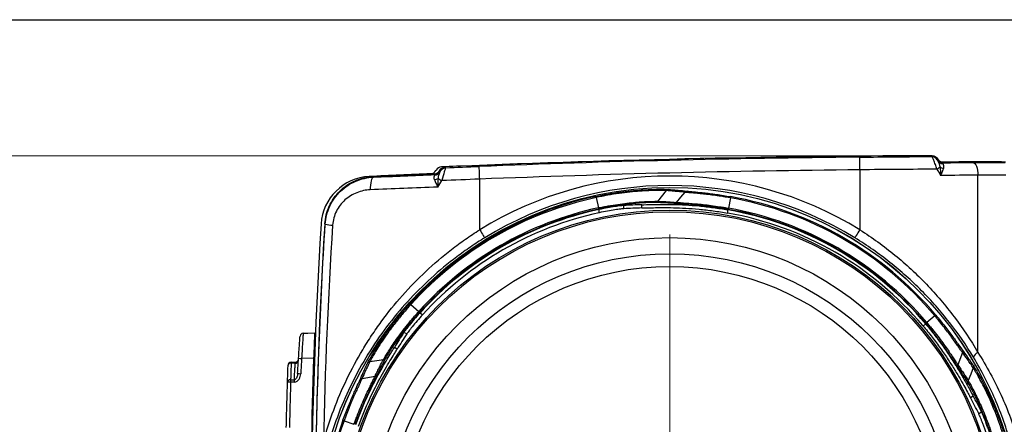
# Model space of a CAD drawing. Header units: millimetres. Extents: x 10 to 272, y 8 to 208.
# Tile 20 of 36: x 37 to 89, y 186 to 208. Entities that reach past the tile are written whole.
import ezdxf

# ---------------------------------------------------------------- set-up
doc = ezdxf.new("R2010")
doc.units = ezdxf.units.MM
doc.styles.add('SLDTEXTSTYLE0', font='TXT', dxfattribs={"width": 0.75})
doc.dimstyles.new('SLDDIMSTYLE2', dxfattribs={"dimtxt": 1.905, "dimasz": 3, "dimexe": 0, "dimexo": 0.0625, "dimgap": 0.47625, "dimtad": 0, "dimtih": 1, "dimtoh": 1, "dimdec": 1, "dimlfac": 1.5, "dimrnd": 1e-09, "dimzin": 12, "dimdsep": 46, "dimtxsty": 'SLDTEXTSTYLE0', "dimsah": 1, "dimcen": 0.09, "dimadec": 0, "dimazin": 3, "dimtfac": 1, "dimtdec": 1, "dimtofl": 0, "dimtmove": 0, "dimatfit": 3, "dimfxl": 1, "dimfrac": 2, "dimtolj": 1, "dimtzin": 12, "dimarcsym": 0})

# ---------------------------------------------------------------- blocks, each defined once
blk = doc.blocks.new('_D_9')
at = {"color": 7, "linetype": 'Continuous', "lineweight": 18}
for p, q in [((83.744, 200.529), (30.644, 200.529)), ((33.819, 200.529), (33.819, 178.257)), ((33.819, 177.87), (33.239, 177.87)), ((33.239, 177.87), (33.239, 174.846)), ((38.746, 177.87), (39.326, 177.87)), ((39.326, 177.87), (39.326, 174.846)), ((33.239, 174.846), (33.819, 174.846)), ((39.326, 174.846), (38.746, 174.846)), ((33.819, 160.197), (33.819, 174.459)), ((83.744, 160.197), (30.644, 160.197))]:
    blk.add_line(p, q, dxfattribs=at)
for points in [[(33.819, 200.529), (33.319, 197.529), (34.319, 197.529)], [(33.819, 160.197), (34.319, 163.197), (33.319, 163.197)]]:
    blk.add_solid(points, dxfattribs=at)
at = {"color": 7, "linetype": 'Continuous', "lineweight": 18, "char_height": 1.905, "attachment_point": 1, "style": 'SLDTEXTSTYLE0'}
for s, insert in [('60.5', (27.732, 177.302)), ('2.38', (33.819, 177.302))]:
    blk.add_mtext(s, dxfattribs=dict(at, insert=insert))
blk = doc.blocks.new('SW_CENTERMARKSYMBOL_0')
at = {"color": 0, "linetype": 'Continuous', "lineweight": 0}
for p, q in [((0, 3.387), (0, 16.027)), ((0, 0), (0, 1.693)), ((-3.387, 0), (-30.757, 0)), ((0, 0), (-1.693, 0)), ((0, 0), (0, -1.693)), ((0, 0), (1.693, 0)), ((3.387, 0), (16.027, 0)), ((0, -3.387), (0, -16.027))]:
    blk.add_line(p, q, dxfattribs=at)

msp = doc.modelspace()

# ---------------------------------------------------------------- linework, layer by layer
at = {"color": 7, "linetype": 'Continuous', "lineweight": 25}
for p, q in [((10.088, 207.692), (270.088, 207.692)), ((84.837, 200.528), (84.814, 200.529)), ((85.282, 200.323), (85.281, 200.322)), ((58.916, 199.773), (58.902, 199.748)), ((59.102, 199.748), (59.116, 199.773)), ((59.102, 199.748), (59.129, 199.702)), ((59.144, 199.726), (59.116, 199.773)), ((59.116, 199.773), (59.116, 199.773)), ((81.208, 199.788), (81.208, 196.633)), ((87.424, 190.172), (87.424, 199.506)), ((61.208, 196.633), (61.208, 199.297)), ((71.013, 198.69), (70.565, 198.127)), ((67.335, 198.327), (67.452, 197.784)), ((69.735, 197.777), (69.735, 197.947)), ((74.396, 198.313), (74.299, 197.766)), ((67.496, 197.526), (67.496, 197.7)), ((68.79, 197.738), (68.79, 197.909)), ((74.263, 197.508), (74.263, 197.68)), ((57.587, 192.699), (57.998, 192.326)), ((58.199, 192.159), (58.049, 192.246)), ((85.159, 192.099), (84.734, 191.742)), ((57.369, 191.145), (57.221, 191.23)), ((84.528, 191.581), (84.677, 191.667)), ((56.863, 190.345), (56.715, 190.43)), ((86.61, 190.169), (86.375, 189.511)), ((51.669, 189.798), (51.67, 189.816)), ((52.468, 189.863), (51.837, 189.852)), ((51.501, 189.611), (51.285, 189.608)), ((55.014, 188.798), (55.702, 188.924)), ((87.025, 187.795), (87.173, 187.88)), ((54.068, 186.576), (54.59, 186.387)), ((87.464, 186.956), (87.612, 187.042))]:
    msp.add_line(p, q, dxfattribs=at)
at = {"color": 7, "linetype": 'Continuous', "lineweight": 25, "flags": 128}
for points in [[(84.991, 200.488), (84.998, 200.5), (85.014, 200.529)], [(81.208, 199.788), (81.206, 199.917), (81.205, 200.04), (81.204, 200.155), (81.203, 200.255), (81.202, 200.338), (81.202, 200.4), (81.201, 200.44), (81.201, 200.455)], [(85.282, 200.325), (85.289, 200.337), (85.304, 200.363)], [(87.441, 200.2), (87.206, 200.2), (85.393, 200.197)], [(85.593, 200.197), (85.579, 200.174), (85.571, 200.16)], [(87.162, 200.172), (87.213, 200.158), (87.261, 200.119), (87.306, 200.056), (87.346, 199.974), (87.378, 199.873), (87.403, 199.759), (87.418, 199.635), (87.424, 199.506)], [(58.855, 199.536), (58.848, 199.547), (58.827, 199.581)], [(59.391, 199.939), (59.397, 199.928), (59.419, 199.893)], [(61.208, 199.297), (61.203, 199.426), (61.198, 199.549), (61.193, 199.664), (61.189, 199.764), (61.186, 199.847), (61.183, 199.909), (61.182, 199.949), (61.181, 199.963)], [(55.622, 199.402), (55.583, 199.385), (55.548, 199.345), (55.516, 199.282), (55.489, 199.199), (55.469, 199.099), (55.455, 198.986), (55.449, 198.863), (55.45, 198.736)], [(55.59, 199.434), (55.603, 199.42), (55.622, 199.402)], [(71.999, 198.605), (71.774, 198.34), (71.546, 198.072)], [(53.076, 196.916), (53.07, 196.923), (53.056, 196.936)], [(61.208, 196.633), (61.258, 196.551), (61.307, 196.472), (61.352, 196.399), (61.391, 196.335), (61.424, 196.282), (61.448, 196.242), (61.464, 196.217), (61.469, 196.207)], [(81.208, 196.633), (81.157, 196.551), (81.108, 196.472), (81.064, 196.399), (81.024, 196.335), (80.992, 196.282), (80.967, 196.242), (80.952, 196.217), (80.946, 196.207)], [(51.915, 191.186), (52.164, 191.19), (52.519, 191.196)], [(51.285, 189.656), (51.394, 189.658), (51.507, 189.66)], [(55.433, 189.695), (55.787, 189.748), (56.145, 189.801)], [(87.177, 189.358), (87.046, 189.025), (86.913, 188.688)], [(51.256, 188.606), (51.224, 188.607), (51.194, 188.608), (51.165, 188.608), (51.141, 188.609), (51.12, 188.61), (51.105, 188.61), (51.096, 188.611), (51.093, 188.611)], [(51.256, 188.723), (51.416, 188.725), (51.448, 188.725)], [(51.448, 188.607), (51.416, 188.607), (51.256, 188.606)]]:
    msp.add_lwpolyline(points, dxfattribs=at)
at = {"color": 7, "linetype": 'Continuous', "lineweight": 25}
for radius in [18.496, 18.494, 17.302, 17.22, 15.852, 15, 14.333]:
    msp.add_circle((71.208, 180.363), radius, dxfattribs=at)
for centre, radius, start, end in [((87.341, -466.133), 666.667, 90.217149, 92.42006), ((87.541, -466.133), 666.667, 90.217147, 92.420063), ((87.541, -466.133), 666.618, 90.544903, 92.266205), ((84.992, 200.155), 0.333, 30.0109, 90.2084), ((85.57, 200.493), 0.333, 210.2, 270.1588), ((85.57, 200.49), 0.333, 210.1235, 269.3128), ((85.571, 200.417), 0.302, 211.4148, 269.894), ((87.541, -466.133), 666.333, 89.88532, 90.16752), ((87.341, -466.133), 666.333, 92.469754, 92.748401), ((87.541, -466.133), 666.333, 92.469752, 92.748433), ((58.613, 199.914), 0.333, 272.4698, 330), ((58.841, 199.83), 0.317, 271.3841, 329.1793), ((58.84, 199.869), 0.333, 272.4775, 329.9899), ((59.205, 199.606), 0.333, 92.4201, 150), ((59.433, 199.56), 0.333, 92.4284, 149.9896), ((87.541, -466.133), 665.951, 90.544903, 92.266205), ((84.558, 200.996), 1.369, 301.0192, 309.514), ((85.677, 200.299), 0.437, 235.4236, 260.4464), ((55.518, 196.77), 2.667, 92.7484, 176.4368), ((58.738, 199.746), 0.494, 280.8597, 304.2467), ((61.27, 202.779), 4.114, 236.7766, 239.9095), ((71.208, 180.363), 19.098, 58.4244, 121.5756), ((71.208, 180.363), 18.598, 58.4244, 121.5756), ((71.208, 180.363), 18.439, 102.1643, 137.8348), ((71.208, 180.363), 18.377, 102.1652, 137.8348), ((71.208, 180.363), 18.231, 40.073, 79.927), ((71.208, 180.363), 18.293, 40.0741, 79.927), ((71.208, 180.363), 17.821, 102.1652, 137.8348), ((71.208, 180.363), 17.76, 102.1761, 137.8348), ((71.208, 180.363), 17.73, 102.0846, 137.9154), ((71.208, 180.363), 17.56, 102.2029, 137.7971), ((71.208, 180.363), 17.584, 40.006, 79.994), ((71.208, 180.363), 17.415, 40.1043, 79.8957), ((71.208, 180.363), 17.614, 40.0625, 79.927), ((71.208, 180.363), 17.676, 40.073, 79.927), ((319.008, 180.363), 266.667, 176.43683, 183.56317), ((319.208, 180.363), 266.667, 176.43675, 183.56325), ((53.588, 199.885), 3.012, 260.2187, 267.7077), ((51.918, 191.019), 0.167, 91, 175.9078), ((52.681, 191.067), 0.167, 177.75, 219.165), ((87.604, 189.775), 0.436, 114.3459, 161.1312), ((51.288, 189.49), 0.167, 91, 178.0472), ((52.279, 189.632), 0.994, 178.5956, 181.4044), ((51.523, 189.755), 0.145, 261.0132, 345.6546), ((51.504, 189.827), 0.167, 271, 356.3744), ((57.082, 272.859), 83.173, 266.27154, 266.38435), ((51.264, 189.463), 0.146, 81.7903, 167.0967), ((51.236, 188.578), 0.147, 81.8791, 167.2596), ((58.417, 188.665), 7.161, 179.5286, 180.4714), ((58.608, 188.666), 7.161, 179.5286, 180.4714), ((57.024, 279.575), 90.673, 266.5857, 266.68918), ((71.208, 180.363), 18.293, 160.0741, 199.927), ((71.208, 180.363), 18.231, 160.073, 199.927)]:
    msp.add_arc(centre, radius, start, end, dxfattribs=at)
for centre, major_axis, ratio, start_param, end_param in [((81.208, 207.224), (-15.852, 26.887), 0.008817, 1.844468, 1.857327), ((61.208, 203.265), (18.831, 32.049), 0.008803, 4.580247, 4.590997), ((69.973, 180.363), (17.629, 0), 0.997546, 1.58433, 1.638003), ((69.985, 180.363), (17.459, 0), 0.997546, 1.585144, 1.639343), ((71.825, 181.432), (8.815, 15.267), 0.997546, 1.50359, 1.557263), ((71.819, 181.421), (8.73, 15.12), 0.997546, 1.50225, 1.556449), ((71.819, 179.304), (-8.73, 15.12), 0.997546, 4.643842, 4.698041), ((71.825, 179.294), (-8.815, 15.267), 0.997546, 4.645182, 4.698856)]:
    msp.add_ellipse(centre, major_axis=major_axis, ratio=ratio, start_param=start_param, end_param=end_param, dxfattribs=at)
for points in [[(85.014, 200.529), (85.132, 200.529), (85.245, 200.465), (85.304, 200.363)], [(85.014, 200.529), (85.132, 200.529), (85.245, 200.465), (85.304, 200.363)], [(81.201, 200.455), (82.486, 200.467), (83.749, 200.478), (84.991, 200.488)], [(85.281, 200.322), (85.28, 200.32), (85.291, 200.299), (85.313, 200.26)], [(85.282, 200.323), (85.282, 200.324), (85.282, 200.325), (85.282, 200.325)], [(85.313, 200.26), (85.294, 200.295), (85.284, 200.316), (85.282, 200.323)], [(85.304, 200.363), (85.363, 200.261), (85.475, 200.197), (85.593, 200.197)], [(85.566, 200.158), (85.559, 200.153), (85.56, 200.139), (85.57, 200.115)], [(85.571, 200.16), (85.569, 200.159), (85.567, 200.159), (85.566, 200.158)], [(85.571, 200.16), (86.112, 200.164), (86.642, 200.168), (87.162, 200.172)], [(87.162, 200.172), (87.712, 200.177), (88.277, 200.18), (88.857, 200.181)], [(55.622, 199.402), (56.678, 199.446), (57.756, 199.491), (58.855, 199.536)], [(58.827, 199.581), (58.94, 199.586), (59.045, 199.65), (59.102, 199.748)], [(58.849, 199.513), (58.857, 199.528), (58.859, 199.535), (58.855, 199.536)], [(59.114, 199.667), (59.133, 199.703), (59.145, 199.725), (59.144, 199.726)], [(59.129, 199.702), (59.13, 199.701), (59.125, 199.689), (59.114, 199.667)], [(59.116, 199.773), (59.172, 199.87), (59.278, 199.934), (59.391, 199.939)], [(59.116, 199.773), (59.172, 199.87), (59.278, 199.934), (59.39, 199.939)], [(59.419, 199.893), (60.005, 199.916), (60.592, 199.94), (61.181, 199.963)], [(85.264, 199.822), (83.936, 199.812), (82.584, 199.801), (81.208, 199.788)], [(85.429, 199.94), (85.454, 199.798), (85.461, 199.644), (85.46, 199.491)], [(87.424, 199.506), (86.785, 199.501), (86.13, 199.496), (85.46, 199.491)], [(88.889, 199.514), (88.388, 199.513), (87.9, 199.51), (87.424, 199.506)], [(59.016, 199.338), (59.001, 199.194), (59.002, 199.036), (59.006, 198.878)], [(61.208, 199.297), (60.539, 199.272), (59.872, 199.246), (59.207, 199.22)], [(71.137, 198.751), (71.089, 198.751), (71.043, 198.728), (71.013, 198.69)], [(72.128, 198.662), (72.08, 198.664), (72.031, 198.643), (71.999, 198.605)], [(67.322, 198.387), (67.322, 198.386), (67.327, 198.364), (67.335, 198.327)], [(70.565, 198.127), (70.536, 198.091), (70.493, 198.068), (70.447, 198.066)], [(71.546, 198.072), (71.516, 198.036), (71.469, 198.014), (71.423, 198.015)], [(74.407, 198.374), (74.407, 198.373), (74.403, 198.35), (74.396, 198.313)], [(67.452, 197.784), (67.459, 197.747), (67.463, 197.724), (67.462, 197.723)], [(74.299, 197.766), (74.293, 197.729), (74.288, 197.706), (74.288, 197.705)], [(52.585, 184.172), (52.646, 188.425), (52.81, 192.673), (53.076, 196.916)], [(53.467, 196.875), (53.22, 193.069), (53.058, 189.259), (52.982, 185.446)], [(57.541, 192.74), (57.541, 192.739), (57.559, 192.724), (57.587, 192.699)], [(57.998, 192.326), (58.026, 192.3), (58.043, 192.285), (58.044, 192.284)], [(84.734, 191.742), (84.705, 191.717), (84.688, 191.701), (84.688, 191.7)], [(85.206, 192.139), (85.205, 192.139), (85.187, 192.124), (85.159, 192.099)], [(86.595, 190.31), (86.621, 190.269), (86.627, 190.216), (86.61, 190.169)], [(51.507, 189.66), (51.507, 189.66), (51.505, 189.642), (51.501, 189.611)], [(51.624, 189.063), (51.64, 189.329), (51.656, 189.596), (51.673, 189.862)], [(51.837, 189.852), (51.82, 189.586), (51.803, 189.32), (51.788, 189.053)], [(52.468, 189.863), (52.243, 183.532), (52.243, 177.193), (52.468, 170.863)], [(55.318, 189.619), (55.342, 189.659), (55.385, 189.688), (55.433, 189.695)], [(56.256, 189.873), (56.232, 189.835), (56.19, 189.808), (56.145, 189.801)], [(86.375, 189.511), (86.359, 189.466), (86.363, 189.415), (86.387, 189.375)], [(87.168, 189.496), (87.191, 189.455), (87.195, 189.403), (87.177, 189.358)], [(55.014, 188.798), (54.965, 188.79), (54.922, 188.758), (54.899, 188.715)], [(86.913, 188.688), (86.896, 188.646), (86.898, 188.596), (86.919, 188.556)], [(54.068, 186.576), (54.032, 186.589), (54.011, 186.597), (54.01, 186.597)]]:
    msp.add_open_spline(points, degree=3, dxfattribs=at)
for points, knots in [([(85.264, 199.822), (85.238, 199.907), (85.211, 199.99), (85.157, 200.149), (85.129, 200.223), (85.079, 200.348), (85.055, 200.399), (85.017, 200.468), (85.001, 200.487), (84.991, 200.488)], [0, 0, 0, 0, 0.25, 0.25, 0.5, 0.5, 0.75, 0.75, 1, 1, 1, 1]), ([(85.429, 199.94), (85.423, 200.007), (85.404, 200.068), (85.358, 200.177), (85.332, 200.224), (85.313, 200.26)], [0, 0, 0, 0, 0.5, 0.5, 1, 1, 1, 1]), ([(85.57, 200.115), (85.58, 200.091), (85.596, 200.056), (85.614, 199.972), (85.616, 199.922), (85.605, 199.868)], [0, 0, 0, 0, 0.5, 0.5, 1, 1, 1, 1]), ([(58.831, 199.261), (58.812, 199.32), (58.81, 199.373), (58.822, 199.46), (58.838, 199.492), (58.849, 199.513)], [0, 0, 0, 0, 0.5, 0.5, 1, 1, 1, 1]), ([(59.114, 199.667), (59.095, 199.633), (59.07, 199.586), (59.031, 199.474), (59.016, 199.41), (59.016, 199.338)], [0, 0, 0, 0, 0.5, 0.5, 1, 1, 1, 1]), ([(59.419, 199.893), (59.415, 199.891), (59.406, 199.872), (59.381, 199.8), (59.364, 199.749), (59.304, 199.559), (59.255, 199.39), (59.207, 199.22)], [0, 0, 0, 0, 0.25, 0.25, 0.5, 0.5, 1, 1, 1, 1]), ([(85.605, 199.868), (85.593, 199.81), (85.573, 199.749), (85.523, 199.622), (85.493, 199.556), (85.46, 199.491)], [0, 0, 0, 0, 0.5, 0.5, 1, 1, 1, 1]), ([(53.056, 196.936), (53.067, 197.1), (53.092, 197.26), (53.17, 197.573), (53.223, 197.727), (53.359, 198.024), (53.439, 198.164), (53.624, 198.429), (53.73, 198.555), (53.961, 198.783), (54.086, 198.885), (54.353, 199.067), (54.498, 199.147), (54.794, 199.277), (54.948, 199.328), (55.263, 199.403), (55.426, 199.426), (55.59, 199.434)], [0, 0, 0, 0, 0.125, 0.125, 0.25, 0.25, 0.375, 0.375, 0.5, 0.5, 0.625, 0.625, 0.75, 0.75, 0.875, 0.875, 1, 1, 1, 1]), ([(53.076, 196.916), (53.087, 197.083), (53.112, 197.246), (53.194, 197.564), (53.25, 197.721), (53.388, 198.018), (53.471, 198.159), (53.66, 198.423), (53.768, 198.547), (54, 198.771), (54.126, 198.871), (54.395, 199.049), (54.538, 199.126), (54.978, 199.314), (55.297, 199.387), (55.622, 199.402)], [0, 0, 0, 0, 0.125, 0.125, 0.25, 0.25, 0.375, 0.375, 0.5, 0.5, 0.625, 0.625, 0.75, 0.75, 1, 1, 1, 1]), ([(58.831, 199.261), (58.849, 199.203), (58.875, 199.141), (58.936, 199.011), (58.971, 198.945), (59.006, 198.878)], [0, 0, 0, 0, 0.5, 0.5, 1, 1, 1, 1]), ([(55.45, 198.736), (55.203, 198.726), (54.961, 198.674), (54.511, 198.493), (54.299, 198.363), (54.025, 198.117), (53.94, 198.025), (53.789, 197.827), (53.722, 197.722), (53.61, 197.496), (53.564, 197.375), (53.497, 197.13), (53.476, 197.004), (53.467, 196.875)], [0, 0, 0, 0, 0.25, 0.25, 0.5, 0.5, 0.625, 0.625, 0.75, 0.75, 0.875, 0.875, 1, 1, 1, 1]), ([(59.006, 198.878), (58.401, 198.855), (57.801, 198.831), (56.616, 198.783), (56.029, 198.759), (55.45, 198.736)], [0, 0, 0, 0, 0.5, 0.5, 1, 1, 1, 1]), ([(67.322, 198.387), (67.533, 198.433), (67.745, 198.474), (68.16, 198.548), (68.366, 198.58), (68.771, 198.636), (68.97, 198.66), (69.35, 198.699), (69.531, 198.714), (69.878, 198.738), (70.042, 198.747), (70.341, 198.758), (70.477, 198.761), (70.722, 198.763), (70.83, 198.762), (71.009, 198.758), (71.082, 198.755), (71.137, 198.751)], [0, 0, 0, 0, 0.125, 0.125, 0.25, 0.25, 0.375, 0.375, 0.5, 0.5, 0.625, 0.625, 0.75, 0.75, 0.875, 0.875, 1, 1, 1, 1]), ([(71.013, 198.69), (70.987, 198.692), (70.956, 198.693), (70.886, 198.696), (70.847, 198.697), (70.718, 198.699), (70.614, 198.7), (70.379, 198.697), (70.247, 198.694), (69.959, 198.682), (69.801, 198.674), (69.467, 198.649), (69.292, 198.634), (68.926, 198.595), (68.733, 198.571), (68.342, 198.516), (68.144, 198.484), (67.843, 198.43), (67.742, 198.411), (67.539, 198.37), (67.436, 198.349), (67.335, 198.327)], [0, 0, 0, 0, 0.0625, 0.0625, 0.125, 0.125, 0.25, 0.25, 0.375, 0.375, 0.5, 0.5, 0.625, 0.625, 0.75, 0.75, 0.875, 0.875, 0.9375, 0.9375, 1, 1, 1, 1]), ([(71.999, 198.605), (71.907, 198.615), (71.816, 198.625), (71.724, 198.634), (71.633, 198.643), (71.541, 198.651), (71.45, 198.659), (71.304, 198.671), (71.158, 198.681), (71.013, 198.69), (71.013, 198.69), (71.013, 198.69), (71.013, 198.69)], [0, 0, 0, 0, 0.001637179, 0.001637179, 0.001637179, 0.00327435, 0.00327435, 0.00327435, 0.005878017, 0.005878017, 0.005878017, 0.005878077, 0.005878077, 0.005878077, 0.005878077]), ([(71.137, 198.751), (71.283, 198.742), (71.43, 198.731), (71.576, 198.719), (71.668, 198.711), (71.76, 198.702), (71.852, 198.693), (71.944, 198.683), (72.036, 198.673), (72.128, 198.662)], [0, 0, 0, 0, 0.002604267, 0.002604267, 0.002604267, 0.004241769, 0.004241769, 0.004241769, 0.005879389, 0.005879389, 0.005879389, 0.005879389]), ([(74.396, 198.313), (74.33, 198.324), (74.263, 198.336), (74.13, 198.358), (74.064, 198.368), (73.867, 198.399), (73.738, 198.417), (73.482, 198.452), (73.357, 198.468), (73.119, 198.497), (73.005, 198.509), (72.788, 198.532), (72.685, 198.542), (72.498, 198.56), (72.412, 198.568), (72.259, 198.581), (72.192, 198.587), (72.107, 198.594), (72.082, 198.597), (72.036, 198.601), (72.016, 198.603), (71.999, 198.605)], [0, 0, 0, 0, 0.0625, 0.0625, 0.125, 0.125, 0.25, 0.25, 0.375, 0.375, 0.5, 0.5, 0.625, 0.625, 0.75, 0.75, 0.875, 0.875, 0.9375, 0.9375, 1, 1, 1, 1]), ([(72.128, 198.662), (72.161, 198.658), (72.205, 198.654), (72.312, 198.644), (72.377, 198.638), (72.523, 198.624), (72.604, 198.617), (72.782, 198.599), (72.881, 198.589), (73.087, 198.566), (73.195, 198.553), (73.421, 198.525), (73.54, 198.51), (73.904, 198.458), (74.153, 198.419), (74.407, 198.374)], [0, 0, 0, 0, 0.125, 0.125, 0.25, 0.25, 0.375, 0.375, 0.5, 0.5, 0.625, 0.625, 0.75, 0.75, 1, 1, 1, 1]), ([(67.452, 197.784), (67.538, 197.802), (67.626, 197.82), (67.798, 197.854), (67.884, 197.87), (68.139, 197.915), (68.308, 197.943), (68.64, 197.992), (68.802, 198.013), (69.111, 198.049), (69.258, 198.064), (69.54, 198.089), (69.674, 198.098), (69.917, 198.113), (70.027, 198.119), (70.225, 198.126), (70.314, 198.127), (70.424, 198.128), (70.457, 198.128), (70.516, 198.128), (70.543, 198.128), (70.565, 198.127)], [0, 0, 0, 0, 0.0625, 0.0625, 0.125, 0.125, 0.25, 0.25, 0.375, 0.375, 0.5, 0.5, 0.625, 0.625, 0.75, 0.75, 0.875, 0.875, 0.9375, 0.9375, 1, 1, 1, 1]), ([(70.447, 198.066), (70.404, 198.067), (70.347, 198.067), (70.207, 198.065), (70.122, 198.063), (69.932, 198.055), (69.826, 198.05), (69.594, 198.034), (69.465, 198.024), (69.195, 197.999), (69.054, 197.984), (68.757, 197.948), (68.602, 197.927), (68.123, 197.854), (67.796, 197.795), (67.462, 197.723)], [0, 0, 0, 0, 0.125, 0.125, 0.25, 0.25, 0.375, 0.375, 0.5, 0.5, 0.625, 0.625, 0.75, 0.75, 1, 1, 1, 1]), ([(69.735, 197.947), (69.861, 197.949), (70.067, 197.957), (70.636, 197.969), (70.985, 197.973), (71.602, 197.958), (71.819, 197.95), (72.271, 197.924), (72.507, 197.907), (72.998, 197.86), (73.248, 197.832), (73.752, 197.764), (74.006, 197.725), (74.263, 197.68)], [0, 0, 0, 0, 0.25, 0.25, 0.5, 0.5, 0.625, 0.625, 0.75, 0.75, 0.875, 0.875, 1, 1, 1, 1]), ([(71.423, 198.015), (71.279, 198.026), (71.135, 198.036), (70.991, 198.044), (70.901, 198.049), (70.81, 198.053), (70.719, 198.057), (70.629, 198.061), (70.538, 198.063), (70.447, 198.066)], [0, 0, 0, 0, 0.002594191, 0.002594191, 0.002594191, 0.004229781, 0.004229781, 0.004229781, 0.005865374, 0.005865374, 0.005865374, 0.005865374]), ([(70.565, 198.127), (70.565, 198.127), (70.565, 198.127), (70.565, 198.127), (70.656, 198.124), (70.747, 198.121), (70.839, 198.117), (70.93, 198.113), (71.021, 198.108), (71.112, 198.103), (71.257, 198.094), (71.402, 198.084), (71.546, 198.072), (71.546, 198.072), (71.546, 198.072), (71.546, 198.072)], [-0.00000006, -0.00000006, -0.00000006, -0.00000006, 0, 0, 0, 0.001635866, 0.001635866, 0.001635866, 0.003271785, 0.003271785, 0.003271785, 0.00586731, 0.00586731, 0.00586731, 0.00586737, 0.00586737, 0.00586737, 0.00586737]), ([(74.288, 197.705), (73.964, 197.763), (73.647, 197.811), (73.029, 197.89), (72.743, 197.919), (72.223, 197.964), (72, 197.979), (71.636, 198.001), (71.504, 198.008), (71.423, 198.015)], [0, 0, 0, 0, 0.25, 0.25, 0.5, 0.5, 0.75, 0.75, 1, 1, 1, 1]), ([(71.546, 198.072), (71.565, 198.07), (71.588, 198.069), (71.64, 198.065), (71.669, 198.063), (71.764, 198.057), (71.84, 198.053), (72.103, 198.036), (72.317, 198.021), (72.818, 197.976), (73.092, 197.947), (73.536, 197.889), (73.686, 197.867), (73.914, 197.832), (73.99, 197.82), (74.144, 197.794), (74.222, 197.78), (74.299, 197.766)], [0, 0, 0, 0, 0.0625, 0.0625, 0.125, 0.125, 0.25, 0.25, 0.5, 0.5, 0.75, 0.75, 0.875, 0.875, 0.9375, 0.9375, 1, 1, 1, 1]), ([(68.79, 197.909), (68.753, 197.907), (68.694, 197.901), (68.53, 197.881), (68.43, 197.868), (68.195, 197.832), (68.066, 197.81), (67.786, 197.759), (67.642, 197.731), (67.496, 197.7)], [0, 0, 0, 0, 0.25, 0.25, 0.5, 0.5, 0.75, 0.75, 1, 1, 1, 1]), ([(68.79, 197.738), (68.753, 197.736), (68.694, 197.73), (68.53, 197.71), (68.43, 197.696), (68.195, 197.66), (68.066, 197.638), (67.786, 197.587), (67.642, 197.558), (67.496, 197.526)], [0, 0, 0, 0, 0.25, 0.25, 0.5, 0.5, 0.75, 0.75, 1, 1, 1, 1]), ([(69.735, 197.777), (69.861, 197.779), (70.067, 197.787), (70.636, 197.8), (70.985, 197.804), (71.602, 197.789), (71.819, 197.78), (72.271, 197.754), (72.507, 197.737), (72.998, 197.69), (73.249, 197.661), (73.752, 197.593), (74.006, 197.553), (74.263, 197.508)], [0, 0, 0, 0, 0.25, 0.25, 0.5, 0.5, 0.625, 0.625, 0.75, 0.75, 0.875, 0.875, 1, 1, 1, 1]), ([(52.982, 185.446), (53.295, 186.601), (53.707, 187.704), (54.468, 189.29), (54.746, 189.807), (55.199, 190.565), (55.357, 190.815), (55.684, 191.309), (55.854, 191.553), (56.727, 192.747), (57.506, 193.627), (58.799, 194.841), (59.251, 195.227), (59.963, 195.779), (60.206, 195.958), (60.701, 196.305), (60.952, 196.472), (61.208, 196.633)], [0, 0, 0, 0, 0.25, 0.25, 0.375, 0.375, 0.4375, 0.4375, 0.5, 0.5, 0.75, 0.75, 0.875, 0.875, 0.9375, 0.9375, 1, 1, 1, 1]), ([(81.208, 196.633), (81.859, 196.22), (82.474, 195.774), (83.641, 194.817), (84.193, 194.307), (85.234, 193.222), (85.725, 192.644), (86.63, 191.444), (87.045, 190.821), (87.424, 190.172)], [0, 0, 0, 0, 0.25, 0.25, 0.5, 0.5, 0.75, 0.75, 1, 1, 1, 1]), ([(61.469, 196.207), (61.216, 196.051), (60.967, 195.89), (60.476, 195.555), (60.234, 195.382), (59.526, 194.848), (59.076, 194.474), (57.787, 193.299), (57.008, 192.444), (55.959, 191.051), (55.629, 190.567), (55.021, 189.581), (54.742, 189.077), (53.977, 187.527), (53.561, 186.447), (53.245, 185.313)], [0, 0, 0, 0, 0.0625, 0.0625, 0.125, 0.125, 0.25, 0.25, 0.5, 0.5, 0.625, 0.625, 0.75, 0.75, 1, 1, 1, 1]), ([(87.191, 189.916), (86.808, 190.551), (86.389, 191.161), (85.476, 192.332), (84.981, 192.895), (83.935, 193.951), (83.381, 194.447), (82.212, 195.375), (81.596, 195.808), (80.946, 196.207)], [0, 0, 0, 0, 0.25, 0.25, 0.5, 0.5, 0.75, 0.75, 1, 1, 1, 1]), ([(55.318, 189.619), (55.367, 189.717), (55.452, 189.875), (55.701, 190.299), (55.859, 190.554), (56.152, 190.989), (56.257, 191.14), (56.48, 191.448), (56.598, 191.606), (56.85, 191.93), (56.983, 192.094), (57.255, 192.418), (57.396, 192.58), (57.541, 192.74)], [0, 0, 0, 0, 0.25, 0.25, 0.5, 0.5, 0.625, 0.625, 0.75, 0.75, 0.875, 0.875, 1, 1, 1, 1]), ([(57.587, 192.699), (57.517, 192.622), (57.447, 192.544), (57.311, 192.389), (57.244, 192.311), (57.046, 192.076), (56.917, 191.918), (56.673, 191.607), (56.558, 191.454), (56.342, 191.157), (56.24, 191.012), (55.957, 190.594), (55.804, 190.349), (55.623, 190.043), (55.572, 189.955), (55.51, 189.842), (55.492, 189.808), (55.459, 189.746), (55.445, 189.719), (55.433, 189.695)], [0, 0, 0, 0, 0.0625, 0.0625, 0.125, 0.125, 0.25, 0.25, 0.375, 0.375, 0.5, 0.5, 0.75, 0.75, 0.875, 0.875, 0.9375, 0.9375, 1, 1, 1, 1]), ([(56.145, 189.801), (56.155, 189.821), (56.168, 189.844), (56.197, 189.895), (56.214, 189.924), (56.269, 190.018), (56.314, 190.092), (56.473, 190.346), (56.607, 190.551), (56.933, 191.016), (57.119, 191.268), (57.433, 191.664), (57.541, 191.796), (57.708, 191.995), (57.765, 192.061), (57.88, 192.193), (57.939, 192.26), (57.998, 192.326)], [0, 0, 0, 0, 0.0625, 0.0625, 0.125, 0.125, 0.25, 0.25, 0.5, 0.5, 0.75, 0.75, 0.875, 0.875, 0.9375, 0.9375, 1, 1, 1, 1]), ([(58.044, 192.284), (57.815, 192.031), (57.6, 191.777), (57.197, 191.272), (57.017, 191.032), (56.703, 190.588), (56.573, 190.392), (56.369, 190.069), (56.298, 189.948), (56.256, 189.873)], [0, 0, 0, 0, 0.25, 0.25, 0.5, 0.5, 0.75, 0.75, 1, 1, 1, 1]), ([(58.049, 192.246), (57.949, 192.134), (57.853, 192.025), (57.669, 191.808), (57.586, 191.707), (57.437, 191.521), (57.375, 191.441), (57.276, 191.309), (57.241, 191.26), (57.221, 191.23)], [0, 0, 0, 0, 0.25, 0.25, 0.5, 0.5, 0.75, 0.75, 1, 1, 1, 1]), ([(58.199, 192.159), (58.099, 192.048), (58.002, 191.938), (57.818, 191.722), (57.734, 191.621), (57.586, 191.435), (57.524, 191.355), (57.425, 191.224), (57.389, 191.175), (57.369, 191.145)], [0, 0, 0, 0, 0.25, 0.25, 0.5, 0.5, 0.75, 0.75, 1, 1, 1, 1]), ([(84.734, 191.742), (84.784, 191.682), (84.835, 191.621), (84.934, 191.501), (84.983, 191.441), (85.127, 191.262), (85.221, 191.143), (85.402, 190.907), (85.489, 190.791), (85.651, 190.569), (85.728, 190.462), (85.871, 190.258), (85.938, 190.161), (86.059, 189.983), (86.113, 189.903), (86.21, 189.757), (86.252, 189.693), (86.306, 189.613), (86.322, 189.589), (86.351, 189.546), (86.364, 189.527), (86.375, 189.511)], [0, 0, 0, 0, 0.0625, 0.0625, 0.125, 0.125, 0.25, 0.25, 0.375, 0.375, 0.5, 0.5, 0.625, 0.625, 0.75, 0.75, 0.875, 0.875, 0.9375, 0.9375, 1, 1, 1, 1]), ([(86.61, 190.169), (86.6, 190.183), (86.588, 190.199), (86.562, 190.236), (86.547, 190.257), (86.499, 190.326), (86.46, 190.381), (86.372, 190.508), (86.322, 190.578), (86.213, 190.731), (86.154, 190.815), (86.025, 190.992), (85.957, 191.085), (85.813, 191.277), (85.737, 191.377), (85.578, 191.581), (85.497, 191.684), (85.373, 191.839), (85.33, 191.891), (85.245, 191.995), (85.202, 192.048), (85.159, 192.099)], [0, 0, 0, 0, 0.0625, 0.0625, 0.125, 0.125, 0.25, 0.25, 0.375, 0.375, 0.5, 0.5, 0.625, 0.625, 0.75, 0.75, 0.875, 0.875, 0.9375, 0.9375, 1, 1, 1, 1]), ([(85.206, 192.139), (85.372, 191.942), (85.53, 191.746), (85.757, 191.456), (85.83, 191.361), (85.968, 191.179), (86.033, 191.092), (86.156, 190.923), (86.214, 190.844), (86.318, 190.698), (86.366, 190.632), (86.493, 190.451), (86.556, 190.363), (86.595, 190.31)], [0, 0, 0, 0, 0.25, 0.25, 0.375, 0.375, 0.5, 0.5, 0.625, 0.625, 0.75, 0.75, 1, 1, 1, 1]), ([(52.519, 191.196), (52.519, 191.196), (52.519, 191.187), (52.518, 191.154), (52.517, 191.128), (52.514, 191.061), (52.512, 191.02), (52.508, 190.923), (52.506, 190.867), (52.499, 190.683), (52.493, 190.534), (52.481, 190.214), (52.475, 190.039), (52.468, 189.863)], [0, 0, 0, 0, 0.125, 0.125, 0.25, 0.25, 0.375, 0.375, 0.5, 0.5, 0.75, 0.75, 1, 1, 1, 1]), ([(84.528, 191.581), (84.695, 191.382), (84.858, 191.18), (85.169, 190.779), (85.317, 190.578), (85.531, 190.278), (85.601, 190.177), (85.735, 189.981), (85.799, 189.885), (85.986, 189.601), (86.101, 189.418), (86.315, 189.068), (86.412, 188.903), (86.586, 188.601), (86.662, 188.462), (86.799, 188.213), (86.857, 188.105), (86.955, 187.923), (86.995, 187.85), (87.025, 187.795)], [0, 0, 0, 0, 0.125, 0.125, 0.25, 0.25, 0.3125, 0.3125, 0.375, 0.375, 0.5, 0.5, 0.625, 0.625, 0.75, 0.75, 0.875, 0.875, 1, 1, 1, 1]), ([(84.677, 191.667), (84.843, 191.469), (85.004, 191.269), (85.315, 190.866), (85.466, 190.661), (85.75, 190.262), (85.882, 190.067), (86.132, 189.687), (86.249, 189.501), (86.461, 189.153), (86.557, 188.99), (86.732, 188.686), (86.81, 188.546), (86.946, 188.299), (87.003, 188.191), (87.102, 188.009), (87.142, 187.935), (87.173, 187.88)], [0, 0, 0, 0, 0.125, 0.125, 0.25, 0.25, 0.375, 0.375, 0.5, 0.5, 0.625, 0.625, 0.75, 0.75, 0.875, 0.875, 1, 1, 1, 1]), ([(86.387, 189.375), (86.364, 189.409), (86.334, 189.453), (86.261, 189.564), (86.217, 189.631), (86.117, 189.782), (86.061, 189.866), (85.937, 190.05), (85.867, 190.151), (85.719, 190.364), (85.64, 190.475), (85.472, 190.707), (85.382, 190.828), (85.1, 191.198), (84.901, 191.447), (84.688, 191.7)], [0, 0, 0, 0, 0.125, 0.125, 0.25, 0.25, 0.375, 0.375, 0.5, 0.5, 0.625, 0.625, 0.75, 0.75, 1, 1, 1, 1]), ([(51.673, 189.862), (51.683, 190.016), (51.693, 190.169), (51.712, 190.45), (51.721, 190.58), (51.732, 190.742), (51.735, 190.791), (51.741, 190.876), (51.744, 190.912), (51.748, 190.971), (51.749, 190.993), (51.752, 191.023), (51.752, 191.031), (51.752, 191.031)], [0, 0, 0, 0, 0.25, 0.25, 0.5, 0.5, 0.625, 0.625, 0.75, 0.75, 0.875, 0.875, 1, 1, 1, 1]), ([(51.915, 191.186), (51.915, 191.186), (51.915, 191.177), (51.912, 191.143), (51.91, 191.117), (51.906, 191.05), (51.903, 191.009), (51.897, 190.913), (51.894, 190.856), (51.883, 190.672), (51.874, 190.523), (51.856, 190.203), (51.846, 190.028), (51.837, 189.852)], [0, 0, 0, 0, 0.125, 0.125, 0.25, 0.25, 0.375, 0.375, 0.5, 0.5, 0.75, 0.75, 1, 1, 1, 1]), ([(54.683, 186.375), (54.862, 186.866), (55.056, 187.336), (55.468, 188.234), (55.674, 188.638), (56.068, 189.361), (56.246, 189.661), (56.541, 190.148), (56.651, 190.322), (56.715, 190.43)], [0, 0, 0, 0, 0.25, 0.25, 0.5, 0.5, 0.75, 0.75, 1, 1, 1, 1]), ([(54.832, 186.289), (55.01, 186.78), (55.203, 187.25), (55.614, 188.149), (55.82, 188.553), (56.215, 189.277), (56.393, 189.577), (56.688, 190.063), (56.798, 190.237), (56.863, 190.345)], [0, 0, 0, 0, 0.25, 0.25, 0.5, 0.5, 0.75, 0.75, 1, 1, 1, 1]), ([(86.595, 190.31), (86.683, 190.192), (86.77, 190.073), (86.855, 189.953), (86.908, 189.877), (86.961, 189.801), (87.013, 189.725), (87.065, 189.649), (87.117, 189.573), (87.168, 189.496)], [0, 0, 0, 0, 0.002604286, 0.002604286, 0.002604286, 0.004241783, 0.004241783, 0.004241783, 0.005879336, 0.005879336, 0.005879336, 0.005879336]), ([(87.177, 189.358), (87.177, 189.358), (87.177, 189.358), (87.177, 189.358), (87.127, 189.434), (87.075, 189.51), (87.024, 189.586), (86.972, 189.662), (86.92, 189.738), (86.867, 189.813), (86.783, 189.933), (86.697, 190.051), (86.61, 190.169)], [-0.00000006, -0.00000006, -0.00000006, -0.00000006, 0, 0, 0, 0.001637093, 0.001637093, 0.001637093, 0.003274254, 0.003274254, 0.003274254, 0.005878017, 0.005878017, 0.005878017, 0.005878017]), ([(87.424, 190.172), (87.881, 189.452), (88.289, 188.699), (88.823, 187.527), (88.988, 187.129), (89.29, 186.318), (89.428, 185.904), (89.795, 184.651), (89.979, 183.806), (90.164, 182.523), (90.21, 182.094), (90.272, 181.229), (90.288, 180.793), (90.287, 179.484), (90.224, 178.622), (89.979, 176.919), (89.796, 176.078), (89.431, 174.832), (89.294, 174.419), (88.99, 173.603), (88.825, 173.204), (88.29, 172.027), (87.881, 171.274), (87.424, 170.553)], [0, 0, 0, 0, 0.125, 0.125, 0.1875, 0.1875, 0.25, 0.25, 0.375, 0.375, 0.4375, 0.4375, 0.5, 0.5, 0.625, 0.625, 0.75, 0.75, 0.8125, 0.8125, 0.875, 0.875, 1, 1, 1, 1]), ([(55.433, 189.695), (55.433, 189.695), (55.433, 189.695), (55.433, 189.695), (55.392, 189.613), (55.352, 189.531), (55.312, 189.448), (55.272, 189.365), (55.232, 189.282), (55.194, 189.199), (55.132, 189.066), (55.072, 188.933), (55.014, 188.798)], [-0.00000006, -0.00000006, -0.00000006, -0.00000006, 0, 0, 0, 0.001637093, 0.001637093, 0.001637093, 0.003274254, 0.003274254, 0.003274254, 0.005878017, 0.005878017, 0.005878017, 0.005878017]), ([(55.702, 188.924), (55.702, 188.924), (55.702, 188.924), (55.702, 188.924), (55.741, 189.007), (55.78, 189.089), (55.82, 189.172), (55.861, 189.254), (55.901, 189.335), (55.943, 189.417), (56.009, 189.546), (56.076, 189.674), (56.145, 189.801), (56.145, 189.801), (56.145, 189.801), (56.145, 189.801)], [-0.00000006, -0.00000006, -0.00000006, -0.00000006, 0, 0, 0, 0.001635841, 0.001635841, 0.001635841, 0.003271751, 0.003271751, 0.003271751, 0.00586731, 0.00586731, 0.00586731, 0.00586737, 0.00586737, 0.00586737, 0.00586737]), ([(56.256, 189.873), (56.188, 189.746), (56.12, 189.619), (56.055, 189.491), (56.013, 189.41), (55.972, 189.329), (55.932, 189.248), (55.892, 189.166), (55.852, 189.084), (55.813, 189.002)], [0, 0, 0, 0, 0.002594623, 0.002594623, 0.002594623, 0.004230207, 0.004230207, 0.004230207, 0.005865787, 0.005865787, 0.005865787, 0.005865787]), ([(87.191, 170.81), (87.618, 171.518), (87.998, 172.256), (88.494, 173.407), (88.647, 173.797), (88.927, 174.592), (89.053, 174.994), (89.389, 176.206), (89.557, 177.024), (89.783, 178.677), (89.84, 179.513), (89.841, 181.203), (89.784, 182.042), (89.558, 183.702), (89.389, 184.523), (89.05, 185.741), (88.923, 186.144), (88.644, 186.935), (88.492, 187.324), (87.998, 188.47), (87.618, 189.208), (87.191, 189.916)], [0, 0, 0, 0, 0.125, 0.125, 0.1875, 0.1875, 0.25, 0.25, 0.375, 0.375, 0.5, 0.5, 0.625, 0.625, 0.75, 0.75, 0.8125, 0.8125, 0.875, 0.875, 1, 1, 1, 1]), ([(51.093, 188.611), (51.095, 188.682), (51.097, 188.753), (51.099, 188.825), (51.102, 188.913), (51.105, 189.001), (51.108, 189.089), (51.111, 189.178), (51.114, 189.266), (51.117, 189.354), (51.118, 189.401), (51.12, 189.448), (51.121, 189.495)], [0, 0, 0, 0, 0.000454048, 0.000454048, 0.000454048, 0.001015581, 0.001015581, 0.001015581, 0.001577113, 0.001577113, 0.001577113, 0.001876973, 0.001876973, 0.001876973, 0.001876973]), ([(51.285, 189.608), (51.284, 189.56), (51.282, 189.513), (51.28, 189.466), (51.277, 189.378), (51.274, 189.29), (51.272, 189.202), (51.269, 189.114), (51.266, 189.025), (51.263, 188.937), (51.261, 188.866), (51.259, 188.795), (51.256, 188.723)], [0, 0, 0, 0, 0.000299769, 0.000299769, 0.000299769, 0.000861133, 0.000861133, 0.000861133, 0.001422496, 0.001422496, 0.001422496, 0.001876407, 0.001876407, 0.001876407, 0.001876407]), ([(51.448, 188.725), (51.45, 188.774), (51.453, 188.823), (51.456, 188.872), (51.461, 188.96), (51.466, 189.049), (51.472, 189.137), (51.477, 189.225), (51.482, 189.313), (51.488, 189.401), (51.492, 189.471), (51.496, 189.541), (51.501, 189.611)], [0, 0, 0, 0, 0.000312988, 0.000312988, 0.000312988, 0.000874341, 0.000874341, 0.000874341, 0.001435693, 0.001435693, 0.001435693, 0.001882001, 0.001882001, 0.001882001, 0.001882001]), ([(54.899, 188.715), (54.958, 188.85), (55.018, 188.985), (55.079, 189.119), (55.118, 189.203), (55.157, 189.286), (55.197, 189.37), (55.237, 189.453), (55.277, 189.536), (55.318, 189.619)], [0, 0, 0, 0, 0.002604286, 0.002604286, 0.002604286, 0.004241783, 0.004241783, 0.004241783, 0.005879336, 0.005879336, 0.005879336, 0.005879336]), ([(86.375, 189.511), (86.375, 189.511), (86.375, 189.511), (86.375, 189.511), (86.427, 189.436), (86.479, 189.36), (86.53, 189.284), (86.581, 189.208), (86.631, 189.132), (86.681, 189.055), (86.76, 188.934), (86.837, 188.812), (86.913, 188.688), (86.913, 188.688), (86.913, 188.688), (86.913, 188.688)], [-0.00000006, -0.00000006, -0.00000006, -0.00000006, 0, 0, 0, 0.001635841, 0.001635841, 0.001635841, 0.003271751, 0.003271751, 0.003271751, 0.00586731, 0.00586731, 0.00586731, 0.00586737, 0.00586737, 0.00586737, 0.00586737]), ([(86.919, 188.556), (86.844, 188.679), (86.767, 188.8), (86.689, 188.922), (86.64, 188.998), (86.59, 189.074), (86.54, 189.149), (86.49, 189.225), (86.439, 189.3), (86.387, 189.375)], [0, 0, 0, 0, 0.002595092, 0.002595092, 0.002595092, 0.004230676, 0.004230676, 0.004230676, 0.005866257, 0.005866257, 0.005866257, 0.005866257]), ([(87.168, 189.496), (87.229, 189.404), (87.323, 189.252), (87.566, 188.823), (87.708, 188.559), (87.938, 188.089), (88.016, 187.922), (88.172, 187.575), (88.25, 187.393), (88.404, 187.013), (88.48, 186.816), (88.624, 186.418), (88.694, 186.216), (88.76, 186.01)], [0, 0, 0, 0, 0.25, 0.25, 0.5, 0.5, 0.625, 0.625, 0.75, 0.75, 0.875, 0.875, 1, 1, 1, 1]), ([(88.701, 185.991), (88.67, 186.09), (88.637, 186.189), (88.571, 186.385), (88.537, 186.482), (88.433, 186.77), (88.36, 186.961), (88.212, 187.328), (88.138, 187.504), (87.989, 187.839), (87.914, 188.001), (87.693, 188.455), (87.558, 188.71), (87.383, 189.019), (87.332, 189.107), (87.265, 189.218), (87.245, 189.251), (87.208, 189.31), (87.191, 189.336), (87.177, 189.358)], [0, 0, 0, 0, 0.0625, 0.0625, 0.125, 0.125, 0.25, 0.25, 0.375, 0.375, 0.5, 0.5, 0.75, 0.75, 0.875, 0.875, 0.9375, 0.9375, 1, 1, 1, 1]), ([(51.03, 186.222), (51.039, 186.619), (51.048, 187.016), (51.059, 187.412), (51.069, 187.812), (51.08, 188.211), (51.093, 188.611)], [0, 0, 0, 0, 0.001785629, 0.001785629, 0.001785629, 0.003584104, 0.003584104, 0.003584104, 0.003584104]), ([(51.256, 188.606), (51.244, 188.206), (51.233, 187.807), (51.222, 187.408), (51.212, 187.011), (51.202, 186.615), (51.194, 186.219)], [0, 0, 0, 0, 0.001797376, 0.001797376, 0.001797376, 0.003581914, 0.003581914, 0.003581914, 0.003581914]), ([(51.624, 189.063), (51.62, 188.996), (51.608, 188.929), (51.572, 188.835), (51.556, 188.804), (51.524, 188.764), (51.512, 188.752), (51.483, 188.732), (51.466, 188.725), (51.448, 188.725)], [0, 0, 0, 0, 0.5, 0.5, 0.75, 0.75, 0.875, 0.875, 1, 1, 1, 1]), ([(51.448, 188.607), (51.5, 188.607), (51.55, 188.625), (51.635, 188.683), (51.67, 188.722), (51.726, 188.807), (51.747, 188.855), (51.776, 188.952), (51.785, 189.002), (51.788, 189.053)], [0, 0, 0, 0, 0.25, 0.25, 0.5, 0.5, 0.75, 0.75, 1, 1, 1, 1]), ([(54.01, 186.597), (54.098, 186.84), (54.188, 187.075), (54.326, 187.417), (54.372, 187.527), (54.46, 187.737), (54.504, 187.837), (54.588, 188.028), (54.628, 188.118), (54.701, 188.281), (54.735, 188.355), (54.828, 188.557), (54.873, 188.655), (54.899, 188.715)], [0, 0, 0, 0, 0.25, 0.25, 0.375, 0.375, 0.5, 0.5, 0.625, 0.625, 0.75, 0.75, 1, 1, 1, 1]), ([(55.014, 188.798), (55.007, 188.783), (54.998, 188.764), (54.98, 188.723), (54.969, 188.7), (54.934, 188.623), (54.905, 188.563), (54.84, 188.423), (54.804, 188.345), (54.725, 188.174), (54.683, 188.08), (54.594, 187.88), (54.548, 187.775), (54.453, 187.554), (54.405, 187.438), (54.307, 187.199), (54.258, 187.077), (54.186, 186.892), (54.162, 186.829), (54.115, 186.704), (54.091, 186.639), (54.068, 186.576)], [0, 0, 0, 0, 0.0625, 0.0625, 0.125, 0.125, 0.25, 0.25, 0.375, 0.375, 0.5, 0.5, 0.625, 0.625, 0.75, 0.75, 0.875, 0.875, 0.9375, 0.9375, 1, 1, 1, 1]), ([(54.59, 186.387), (54.616, 186.46), (54.644, 186.535), (54.698, 186.681), (54.726, 186.753), (54.809, 186.968), (54.865, 187.108), (54.979, 187.383), (55.036, 187.516), (55.147, 187.768), (55.201, 187.888), (55.306, 188.114), (55.357, 188.221), (55.45, 188.414), (55.493, 188.501), (55.571, 188.658), (55.605, 188.727), (55.648, 188.813), (55.661, 188.839), (55.683, 188.886), (55.693, 188.907), (55.702, 188.924)], [0, 0, 0, 0, 0.0625, 0.0625, 0.125, 0.125, 0.25, 0.25, 0.375, 0.375, 0.5, 0.5, 0.625, 0.625, 0.75, 0.75, 0.875, 0.875, 0.9375, 0.9375, 1, 1, 1, 1]), ([(55.813, 189.002), (55.796, 188.966), (55.772, 188.917), (55.712, 188.798), (55.676, 188.727), (55.596, 188.565), (55.551, 188.475), (55.454, 188.275), (55.401, 188.164), (55.291, 187.929), (55.234, 187.805), (55.118, 187.544), (55.058, 187.405), (54.878, 186.977), (54.761, 186.679), (54.649, 186.369)], [0, 0, 0, 0, 0.125, 0.125, 0.25, 0.25, 0.375, 0.375, 0.5, 0.5, 0.625, 0.625, 0.75, 0.75, 1, 1, 1, 1]), ([(55.813, 189.002), (55.808, 188.994), (55.797, 188.977), (55.773, 188.954), (55.741, 188.934), (55.715, 188.928), (55.702, 188.924)], [0, 0, 0, 0, 0.20385, 0.438495, 0.703894, 1, 1, 1, 1]), ([(86.913, 188.688), (86.925, 188.67), (86.938, 188.647), (86.968, 188.596), (86.985, 188.567), (87.039, 188.472), (87.08, 188.396), (87.221, 188.131), (87.331, 187.913), (87.571, 187.398), (87.696, 187.111), (87.882, 186.642), (87.943, 186.482), (88.031, 186.238), (88.06, 186.156), (88.117, 185.989), (88.145, 185.905), (88.173, 185.821)], [0, 0, 0, 0, 0.0625, 0.0625, 0.125, 0.125, 0.25, 0.25, 0.5, 0.5, 0.75, 0.75, 0.875, 0.875, 0.9375, 0.9375, 1, 1, 1, 1]), ([(88.114, 185.802), (88.009, 186.127), (87.897, 186.44), (87.661, 187.042), (87.543, 187.317), (87.315, 187.812), (87.211, 188.022), (87.033, 188.36), (86.964, 188.482), (86.919, 188.556)], [0, 0, 0, 0, 0.25, 0.25, 0.5, 0.5, 0.75, 0.75, 1, 1, 1, 1]), ([(87.928, 185.73), (87.882, 185.872), (87.835, 186.012), (87.764, 186.211), (87.74, 186.276), (87.695, 186.399), (87.672, 186.457), (87.63, 186.567), (87.609, 186.619), (87.571, 186.713), (87.553, 186.755), (87.521, 186.83), (87.507, 186.863), (87.482, 186.918), (87.472, 186.94), (87.464, 186.956)], [0, 0, 0, 0, 0.25, 0.25, 0.375, 0.375, 0.5, 0.5, 0.625, 0.625, 0.75, 0.75, 0.875, 0.875, 1, 1, 1, 1]), ([(88.078, 185.817), (88.055, 185.887), (88.031, 185.958), (87.984, 186.097), (87.96, 186.165), (87.89, 186.363), (87.842, 186.489), (87.757, 186.708), (87.717, 186.803), (87.654, 186.953), (87.628, 187.009), (87.612, 187.042)], [0, 0, 0, 0, 0.125, 0.125, 0.25, 0.25, 0.5, 0.5, 0.75, 0.75, 1, 1, 1, 1])]:
    msp.add_open_spline(points, degree=3, knots=knots, dxfattribs=at)

# ---------------------------------------------------------------- block references
at = {"color": 7, "linetype": 'Continuous', "lineweight": 0}
msp.add_blockref('SW_CENTERMARKSYMBOL_0', (71.208, 180.363), dxfattribs=at)

# ---------------------------------------------------------------- dimensions: what is measured, and where the dimension line sits
at = {"color": 7, "linetype": 'Continuous', "lineweight": 18}
dim = msp.add_linear_dim(base=(33.819, 160.197), p1=(85.014, 200.529), p2=(85.014, 160.197), angle=90, dimstyle='SLDDIMSTYLE2', dxfattribs=at)
dim.commit()
dim.dimension.update_dxf_attribs({"geometry": '_D_9', "text_midpoint": (33.819, 176.358), "dimtype": 160})

doc.saveas('drawing.dxf')
